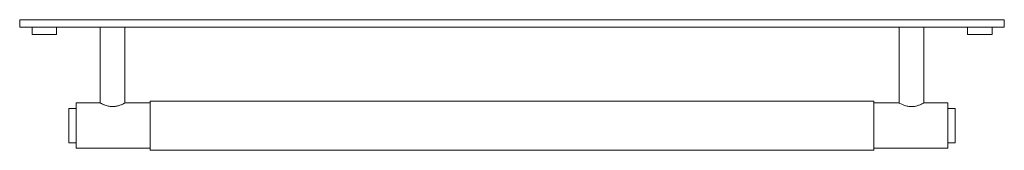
# Model space of a CAD drawing. Header units: millimetres. Extents: x -200 to 200, y -10 to 43.
import ezdxf

# ---------------------------------------------------------------- set-up
doc = ezdxf.new("R2010")
doc.units = ezdxf.units.MM

msp = doc.modelspace()

# ---------------------------------------------------------------- linework, layer by layer
at = {"color": 7, "linetype": 'Continuous', "lineweight": 15}
for p, q in [((200, 43), (-200, 43)), ((-200, 43), (-200, 40)), ((200, 40), (-200, 40)), ((-195, 40), (-195, 37)), ((-185, 37), (-185, 40)), ((-167.25, 40), (-167.25, 9.2)), ((-157.25, 9.17), (-157.25, 40)), ((157.25, 40), (157.25, 9.17)), ((167.25, 9.2), (167.25, 40)), ((185, 40), (185, 37)), ((195, 37), (195, 40)), ((200, 43), (200, 40)), ((-195, 37), (-185, 37)), ((195, 37), (185, 37)), ((-167.25, 9.2), (-177, 9.2)), ((-177, 9.2), (-177, -9.2)), ((-147, 9.2), (-157.3, 9.2)), ((147, 10), (-147, 10)), ((-147, 10), (-147, -10)), ((147, 10), (147, -10)), ((157.3, 9.2), (147, 9.2)), ((177, 9.2), (167.25, 9.2)), ((177, 9.2), (177, -9.2)), ((-177, 7), (-180, 7)), ((-180, 7), (-180, -7)), ((180, 7), (177, 7)), ((180, 7), (180, -7)), ((-180, -7), (-177, -7)), ((177, -7), (180, -7)), ((-177, -9.2), (-147, -9.2)), ((-147, -10), (147, -10)), ((147, -9.2), (177, -9.2))]:
    msp.add_line(p, q, dxfattribs=at)
for points, knots in [([(-167.25, 9.2), (-167.2, 9.17), (-167.11, 9.12), (-166.37, 8.74), (-165.24, 8.25), (-163.72, 7.8), (-162.04, 7.67), (-160.52, 7.88), (-159.18, 8.28), (-158.06, 8.77), (-157.34, 9.15), (-157.31, 9.17), (-157.3, 9.17)], [0, 0, 0, 0, 0.097357, 0.194459, 0.298201, 0.41174, 0.517924, 0.608531, 0.701237, 0.808177, 0.921811, 1, 1, 1, 1]), ([(157.3, 9.17), (157.28, 9.18), (157.21, 9.22), (157.56, 9.03), (158.31, 8.66), (159.53, 8.15), (161.11, 7.74), (162.78, 7.69), (164.26, 7.94), (165.56, 8.38), (166.63, 8.87), (167.18, 9.16), (167.23, 9.19), (167.25, 9.2)], [0, 0, 0, 0, 0.024909, 0.118247, 0.213849, 0.320047, 0.433878, 0.53646, 0.625803, 0.720833, 0.830299, 0.942865, 1, 1, 1, 1])]:
    msp.add_open_spline(points, degree=3, knots=knots, dxfattribs=at)

doc.saveas('drawing.dxf')
